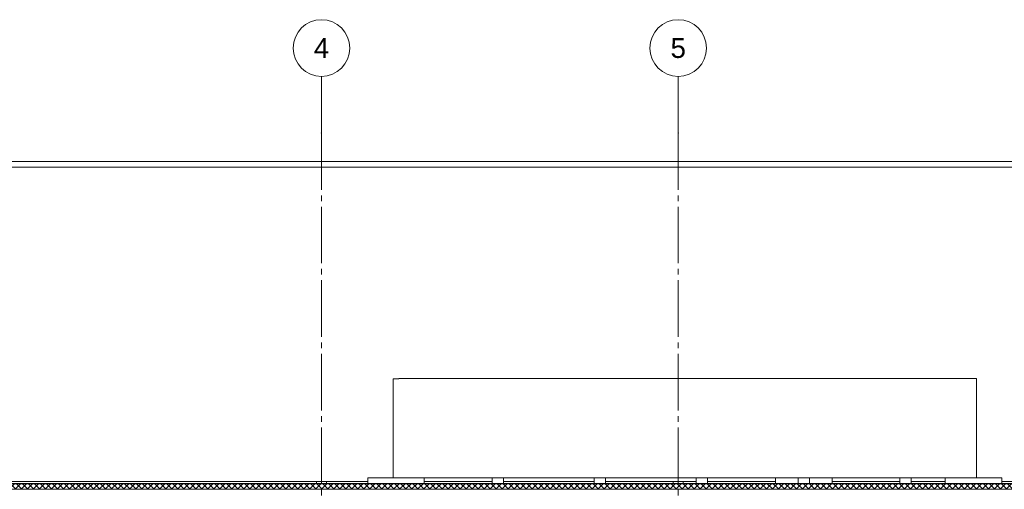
# Model space of a CAD drawing. Header units: millimetres. Extents: x -9479 to 359764, y -50700 to 13856.
# Tile 27 of 37: x 248064 to 265452, y -40238 to -31950. Entities that reach past the tile are written whole.
import ezdxf
from ezdxf.enums import TextEntityAlignment as Align

# ---------------------------------------------------------------- set-up
doc = ezdxf.new("R2010")
doc.units = ezdxf.units.MM
doc.header["$MEASUREMENT"] = 0
doc.linetypes.add('Streep-streepje', pattern=[1300, 1000, -100, 100, -100])
for name, color, linetype in [('23 Vloeren', 7, 'Continuous'), ('23 Vloeren Laagscheidingslijnen', 7, 'Continuous'), ('28 Draagconstructies', 7, 'Continuous'), ('New_21 Buitenwanden', 7, 'Continuous'), ('New_23 Vloeren', 7, 'Continuous'), ('New_23 Vloeren Doorsnede-arcering', 7, 'Continuous'), ('New_23 Vloeren Laagscheidingslijnen', 7, 'Continuous'), ('New_28 Draagconstructies', 7, 'Continuous'), ('Stramien', 7, 'Continuous')]:
    doc.layers.add(name, color=color, linetype=linetype)
doc.styles.add('GENERATED_STYLE_7', font='Arial.ttf')

# ---------------------------------------------------------------- blocks, each defined once
blk = doc.blocks.new('Section Element_306_3', base_point=(234415, -43200))
at = {"layer": '23 Vloeren Laagscheidingslijnen', "color": 1, "linetype": 'Continuous', "lineweight": 0, "flags": 128}
blk.add_lwpolyline([(276984, -40236), (268264, -40236), (237494, -40236)], dxfattribs=at)
blk = doc.blocks.new('Section Element_344_3', base_point=(234415, -43200))
at = {"layer": 'New_21 Buitenwanden', "color": 2, "linetype": 'Continuous', "lineweight": 0}
for p, q in [((234259, -40100), (254210, -40100)), ((255210, -40100), (256410, -40100)), ((256610, -40100), (258210, -40100)), ((258410, -40100), (260010, -40100)), ((260210, -40100), (261410, -40100)), ((262410, -40100), (263610, -40100)), ((263810, -40100), (264410, -40100)), ((265410, -40100), (278829, -40100))]:
    blk.add_line(p, q, dxfattribs=at)
blk = doc.blocks.new('Section Element_373_3', base_point=(234415, -43200))
at = {"layer": 'New_28 Draagconstructies', "color": 1, "linetype": 'Continuous', "lineweight": 0}
for p, q in [((278889, -34450), (234199, -34450)), ((278889, -34550), (234199, -34550))]:
    blk.add_line(p, q, dxfattribs=at)
blk = doc.blocks.new('Section Element_418_3', base_point=(234415, -43200))
at = {"layer": 'New_21 Buitenwanden', "color": 2, "linetype": 'Continuous', "lineweight": 0}
for p, q in [((254660, -38286), (254710, -38286)), ((254660, -40035), (254660, -38286)), ((254660, -40036), (254660, -40035)), ((254710, -40035), (254660, -40035))]:
    blk.add_line(p, q, dxfattribs=at)
blk = doc.blocks.new('Section Element_419_3', base_point=(234415, -43200))
at = {"layer": 'New_21 Buitenwanden', "color": 2, "linetype": 'Continuous', "lineweight": 0}
for p, q in [((264910, -38285), (264960, -38285)), ((264960, -38285), (264960, -40035)), ((264960, -40035), (264910, -40035)), ((264960, -40035), (264960, -40036))]:
    blk.add_line(p, q, dxfattribs=at)
blk = doc.blocks.new('Section Element_420_3', base_point=(234415, -43200))
at = {"layer": 'New_21 Buitenwanden', "color": 2, "linetype": 'Continuous', "lineweight": 0}
for p, q in [((254760, -38286), (254710, -38286)), ((254760, -38285), (254760, -38286)), ((264910, -38285), (254760, -38285)), ((264910, -40035), (254710, -40035))]:
    blk.add_line(p, q, dxfattribs=at)
blk = doc.blocks.new('Section Element_428_3', base_point=(234415, -43200))
at = {"layer": 'New_28 Draagconstructies', "color": 1, "linetype": 'Continuous', "lineweight": 0}
for p, q in [((264410, -40036), (265410, -40036)), ((264410, -40036), (264410, -40136)), ((264410, -40136), (265410, -40136)), ((265410, -40036), (265410, -40136))]:
    blk.add_line(p, q, dxfattribs=at)
blk = doc.blocks.new('Section Element_429_3', base_point=(234415, -43200))
at = {"layer": 'New_28 Draagconstructies', "color": 1, "linetype": 'Continuous', "lineweight": 0}
for p, q in [((258210, -40036), (258210, -40136)), ((258410, -40036), (258210, -40036)), ((258210, -40136), (258410, -40136)), ((258410, -40136), (258410, -40036))]:
    blk.add_line(p, q, dxfattribs=at)
blk = doc.blocks.new('Section Element_430_3', base_point=(234415, -43200))
at = {"layer": 'New_28 Draagconstructies', "color": 1, "linetype": 'Continuous', "lineweight": 0}
for p, q in [((260010, -40036), (260010, -40136)), ((260210, -40036), (260010, -40036)), ((260010, -40136), (260210, -40136)), ((260210, -40136), (260210, -40036))]:
    blk.add_line(p, q, dxfattribs=at)
blk = doc.blocks.new('Section Element_431_3', base_point=(234415, -43200))
at = {"layer": 'New_28 Draagconstructies', "color": 1, "linetype": 'Continuous', "lineweight": 0}
for p, q in [((255210, -40036), (254210, -40036)), ((254210, -40136), (254210, -40036)), ((255210, -40136), (254210, -40136)), ((255210, -40136), (255210, -40036))]:
    blk.add_line(p, q, dxfattribs=at)
blk = doc.blocks.new('Section Element_432_3', base_point=(234415, -43200))
at = {"layer": 'New_28 Draagconstructies', "color": 1, "linetype": 'Continuous', "lineweight": 0}
for p, q in [((256610, -40036), (256410, -40036)), ((256410, -40036), (256410, -40136)), ((256410, -40136), (256610, -40136)), ((256610, -40136), (256610, -40036))]:
    blk.add_line(p, q, dxfattribs=at)
blk = doc.blocks.new('Section Element_433_3', base_point=(234415, -43200))
at = {"layer": 'New_28 Draagconstructies', "color": 1, "linetype": 'Continuous', "lineweight": 0}
for p, q in [((254710, -40036), (254710, -40035)), ((254790, -40036), (254790, -40035))]:
    blk.add_line(p, q, dxfattribs=at)
blk = doc.blocks.new('Section Element_434_3', base_point=(234415, -43200))
at = {"layer": 'New_28 Draagconstructies', "color": 1, "linetype": 'Continuous', "lineweight": 0}
for p, q in [((256470, -40036), (256470, -40035)), ((256550, -40036), (256550, -40035))]:
    blk.add_line(p, q, dxfattribs=at)
blk = doc.blocks.new('Section Element_444_3', base_point=(234415, -43200))
at = {"layer": '28 Draagconstructies', "color": 1, "linetype": 'Continuous', "lineweight": 0}
for p, q in [((253304, -40139), (253304, -40100)), ((253484, -40139), (253484, -40100))]:
    blk.add_line(p, q, dxfattribs=at)
blk = doc.blocks.new('Section Element_445_3', base_point=(234415, -43200))
at = {"layer": '28 Draagconstructies', "color": 1, "linetype": 'Continuous', "lineweight": 0}
for p, q in [((259604, -40139), (259604, -40100)), ((259784, -40139), (259784, -40100))]:
    blk.add_line(p, q, dxfattribs=at)
blk = doc.blocks.new('*X518', base_point=(234415, -43200))
at = {"layer": 'New_23 Vloeren Doorsnede-arcering', "linetype": 'Continuous', "lineweight": 0, "true_color": 0x000000}
for points in [[(247915, -40141), (248065, -40141), (248065, -40139), (247915, -40139)], [(248215, -40141), (248365, -40141), (248365, -40139), (248215, -40139)], [(248515, -40141), (248665, -40141), (248665, -40139), (248515, -40139)], [(248815, -40141), (248965, -40141), (248965, -40139), (248815, -40139)], [(249115, -40141), (249265, -40141), (249265, -40139), (249115, -40139)], [(249415, -40141), (249565, -40141), (249565, -40139), (249415, -40139)], [(249715, -40141), (249865, -40141), (249865, -40139), (249715, -40139)], [(250015, -40141), (250165, -40141), (250165, -40139), (250015, -40139)], [(250315, -40141), (250465, -40141), (250465, -40139), (250315, -40139)], [(250615, -40141), (250765, -40141), (250765, -40139), (250615, -40139)], [(250915, -40141), (251065, -40141), (251065, -40139), (250915, -40139)], [(251215, -40141), (251365, -40141), (251365, -40139), (251215, -40139)], [(251515, -40141), (251665, -40141), (251665, -40139), (251515, -40139)], [(251815, -40141), (251965, -40141), (251965, -40139), (251815, -40139)], [(252115, -40141), (252265, -40141), (252265, -40139), (252115, -40139)], [(252415, -40141), (252565, -40141), (252565, -40139), (252415, -40139)], [(252715, -40141), (252865, -40141), (252865, -40139), (252715, -40139)], [(253015, -40141), (253165, -40141), (253165, -40139), (253015, -40139)], [(253315, -40141), (253465, -40141), (253465, -40139), (253315, -40139)], [(253615, -40141), (253765, -40141), (253765, -40139), (253615, -40139)], [(253915, -40141), (254065, -40141), (254065, -40139), (253915, -40139)], [(254215, -40141), (254365, -40141), (254365, -40139), (254215, -40139)], [(254515, -40141), (254665, -40141), (254665, -40139), (254515, -40139)], [(254815, -40141), (254965, -40141), (254965, -40139), (254815, -40139)], [(255115, -40141), (255265, -40141), (255265, -40139), (255115, -40139)], [(255415, -40141), (255565, -40141), (255565, -40139), (255415, -40139)], [(255715, -40141), (255865, -40141), (255865, -40139), (255715, -40139)], [(256015, -40141), (256165, -40141), (256165, -40139), (256015, -40139)], [(256315, -40141), (256465, -40141), (256465, -40139), (256315, -40139)], [(256615, -40141), (256765, -40141), (256765, -40139), (256615, -40139)], [(256915, -40141), (257065, -40141), (257065, -40139), (256915, -40139)], [(257215, -40141), (257365, -40141), (257365, -40139), (257215, -40139)], [(257515, -40141), (257665, -40141), (257665, -40139), (257515, -40139)], [(257815, -40141), (257965, -40141), (257965, -40139), (257815, -40139)], [(258115, -40141), (258265, -40141), (258265, -40139), (258115, -40139)], [(258415, -40141), (258565, -40141), (258565, -40139), (258415, -40139)], [(258715, -40141), (258865, -40141), (258865, -40139), (258715, -40139)], [(259015, -40141), (259165, -40141), (259165, -40139), (259015, -40139)], [(259315, -40141), (259465, -40141), (259465, -40139), (259315, -40139)], [(259615, -40141), (259765, -40141), (259765, -40139), (259615, -40139)], [(259915, -40141), (260065, -40141), (260065, -40139), (259915, -40139)], [(260215, -40141), (260365, -40141), (260365, -40139), (260215, -40139)], [(260515, -40141), (260665, -40141), (260665, -40139), (260515, -40139)], [(260815, -40141), (260965, -40141), (260965, -40139), (260815, -40139)], [(261115, -40141), (261265, -40141), (261265, -40139), (261115, -40139)], [(261415, -40141), (261565, -40141), (261565, -40139), (261415, -40139)], [(261715, -40141), (261865, -40141), (261865, -40139), (261715, -40139)], [(262015, -40141), (262165, -40141), (262165, -40139), (262015, -40139)], [(262315, -40141), (262465, -40141), (262465, -40139), (262315, -40139)], [(262615, -40141), (262765, -40141), (262765, -40139), (262615, -40139)], [(262915, -40141), (263065, -40141), (263065, -40139), (262915, -40139)], [(263215, -40141), (263365, -40141), (263365, -40139), (263215, -40139)], [(263515, -40141), (263665, -40141), (263665, -40139), (263515, -40139)], [(263815, -40141), (263965, -40141), (263965, -40139), (263815, -40139)], [(264115, -40141), (264265, -40141), (264265, -40139), (264115, -40139)], [(264415, -40141), (264565, -40141), (264565, -40139), (264415, -40139)], [(264715, -40141), (264865, -40141), (264865, -40139), (264715, -40139)], [(265015, -40141), (265165, -40141), (265165, -40139), (265015, -40139)], [(265315, -40141), (265465, -40141), (265465, -40139), (265315, -40139)]]:
    blk.add_hatch(color=18, dxfattribs=at).paths.add_polyline_path(points)
blk = doc.blocks.new('Section Element_448_3', base_point=(234415, -43200))
at = {"layer": 'New_23 Vloeren Doorsnede-arcering', "linetype": 'Continuous', "lineweight": 0, "true_color": 0x000000}
h = blk.add_hatch(dxfattribs=at)
h.set_pattern_fill('Isolatie_ruit_0003', color=18, style=0, pattern_type=2)
h.set_pattern_definition([(45, (234415.105, -43200), (-53.03301, 53.03301), []), (135, (234415.105, -43200), (53.03301, 53.03301), [])])
h.paths.add_polyline_path([(237494, -40141), (237494, -40236), (268264, -40236), (268264, -40141)])
at = {"layer": 'New_23 Vloeren', "color": 1, "linetype": 'Continuous', "lineweight": 0, "flags": 128}
blk.add_lwpolyline([(276984, -40139), (268264, -40139), (237494, -40139)], dxfattribs=at)
at = {"layer": 'New_23 Vloeren Laagscheidingslijnen', "color": 1, "linetype": 'Continuous', "lineweight": 0, "flags": 128}
blk.add_lwpolyline([(276984, -40141), (268264, -40141), (237494, -40141)], dxfattribs=at)
at = {"layer": 'New_23 Vloeren', "lineweight": 0}
blk.add_blockref('*X518', (234415, -43200), dxfattribs=at)
blk = doc.blocks.new('Section Element_459_3', base_point=(234415, -43200))
at = {"layer": 'New_28 Draagconstructies', "color": 1, "linetype": 'Continuous', "lineweight": 0}
for p, q in [((261410, -40036), (261810, -40036)), ((261410, -40036), (261410, -40136)), ((261410, -40136), (261810, -40136)), ((262010, -40036), (262410, -40036)), ((262010, -40136), (262410, -40136)), ((262410, -40036), (262410, -40136))]:
    blk.add_line(p, q, dxfattribs=at)
blk = doc.blocks.new('Section Element_462_3', base_point=(234415, -43200))
at = {"layer": 'New_28 Draagconstructies', "color": 1, "linetype": 'Continuous', "lineweight": 0}
for p, q in [((261810, -40036), (261810, -40136)), ((262010, -40036), (261810, -40036)), ((261810, -40136), (262010, -40136)), ((262010, -40136), (262010, -40036))]:
    blk.add_line(p, q, dxfattribs=at)
blk = doc.blocks.new('Section Element_463_3', base_point=(234415, -43200))
at = {"layer": 'New_28 Draagconstructies', "color": 1, "linetype": 'Continuous', "lineweight": 0}
for p, q in [((263610, -40036), (263610, -40136)), ((263810, -40036), (263610, -40036)), ((263610, -40136), (263810, -40136)), ((263810, -40136), (263810, -40036))]:
    blk.add_line(p, q, dxfattribs=at)
blk = doc.blocks.new('Section Element_464_3', base_point=(234415, -43200))
at = {"layer": 'New_28 Draagconstructies', "color": 1, "linetype": 'Continuous', "lineweight": 0}
for p, q in [((258270, -40036), (258270, -40035)), ((258350, -40036), (258350, -40035))]:
    blk.add_line(p, q, dxfattribs=at)
blk = doc.blocks.new('Section Element_465_3', base_point=(234415, -43200))
at = {"layer": 'New_28 Draagconstructies', "color": 1, "linetype": 'Continuous', "lineweight": 0}
for p, q in [((260070, -40036), (260070, -40035)), ((260150, -40036), (260150, -40035))]:
    blk.add_line(p, q, dxfattribs=at)
blk = doc.blocks.new('Section Element_466_3', base_point=(234415, -43200))
at = {"layer": 'New_28 Draagconstructies', "color": 1, "linetype": 'Continuous', "lineweight": 0}
for p, q in [((261870, -40036), (261870, -40035)), ((261950, -40036), (261950, -40035))]:
    blk.add_line(p, q, dxfattribs=at)
blk = doc.blocks.new('Section Element_467_3', base_point=(234415, -43200))
at = {"layer": 'New_28 Draagconstructies', "color": 1, "linetype": 'Continuous', "lineweight": 0}
for p, q in [((263670, -40036), (263670, -40035)), ((263750, -40036), (263750, -40035))]:
    blk.add_line(p, q, dxfattribs=at)
blk = doc.blocks.new('Section Element_468_3', base_point=(234415, -43200))
at = {"layer": 'New_28 Draagconstructies', "color": 1, "linetype": 'Continuous', "lineweight": 0}
for p, q in [((264830, -40036), (264830, -40035)), ((264910, -40036), (264910, -40035))]:
    blk.add_line(p, q, dxfattribs=at)
blk = doc.blocks.new('Standard grid marker[27]_3', base_point=(253394, -32950))
at = {"layer": 'Stramien', "color": 9, "linetype": 'Streep-streepje', "lineweight": 0}
for p, q in [((253394, -33950), (253394, -32950)), ((253394, -33950), (253394, -48700)), ((253394, -48700), (253394, -49700))]:
    blk.add_line(p, q, dxfattribs=at)
at = {"layer": 'Stramien', "color": 2, "linetype": 'Continuous', "lineweight": 0, "flags": 128}
for points in [[(253394, -32950, 1), (253394, -31950, 1)], [(253394, -50700, 1), (253394, -49700, 1)]]:
    blk.add_lwpolyline(points, format="xyb", close=True, dxfattribs=at)
at = {"layer": 'Stramien', "color": 9, "linetype": 'Streep-streepje', "lineweight": 0}
for p in [(253394, -33950), (253394, -33950), (253394, -48700), (253394, -48700)]:
    blk.add_point(p, dxfattribs=at)
at = {"layer": 'Stramien', "color": 2, "lineweight": 0, "style": 'GENERATED_STYLE_7'}
for tag, p in [('AC_MarkerText_1_0', (253394, -32275)), ('AC_MarkerText_1_1', (253394, -50025))]:
    blk.add_attdef(tag, text='', height=350, rotation=360, dxfattribs=at).set_placement(p, align=Align.TOP_CENTER)
blk = doc.blocks.new('Standard grid marker[28]_3', base_point=(259694, -32950))
at = {"layer": 'Stramien', "color": 9, "linetype": 'Streep-streepje', "lineweight": 0}
for p, q in [((259694, -33950), (259694, -32950)), ((259694, -33950), (259694, -48700)), ((259694, -48700), (259694, -49700))]:
    blk.add_line(p, q, dxfattribs=at)
at = {"layer": 'Stramien', "color": 2, "linetype": 'Continuous', "lineweight": 0, "flags": 128}
for points in [[(259694, -32950, 1), (259694, -31950, 1)], [(259694, -50700, 1), (259694, -49700, 1)]]:
    blk.add_lwpolyline(points, format="xyb", close=True, dxfattribs=at)
at = {"layer": 'Stramien', "color": 9, "linetype": 'Streep-streepje', "lineweight": 0}
for p in [(259694, -33950), (259694, -33950), (259694, -48700), (259694, -48700)]:
    blk.add_point(p, dxfattribs=at)
at = {"layer": 'Stramien', "color": 2, "lineweight": 0, "style": 'GENERATED_STYLE_7'}
for tag, p in [('AC_MarkerText_1_0', (259694, -32275)), ('AC_MarkerText_1_1', (259694, -50025))]:
    blk.add_attdef(tag, text='', height=350, rotation=360, dxfattribs=at).set_placement(p, align=Align.TOP_CENTER)

msp = doc.modelspace()

# ---------------------------------------------------------------- block references
at = {"layer": '23 Vloeren', "lineweight": 0}
msp.add_blockref('Section Element_306_3', (234415, -43200), dxfattribs=at)
at = {"layer": '28 Draagconstructies', "lineweight": 0}
for name in ['Section Element_444_3', 'Section Element_445_3']:
    msp.add_blockref(name, (234415, -43200), dxfattribs=at)
at = {"layer": 'New_21 Buitenwanden', "lineweight": 0}
for name in ['Section Element_418_3', 'Section Element_420_3', 'Section Element_419_3', 'Section Element_344_3']:
    msp.add_blockref(name, (234415, -43200), dxfattribs=at)
at = {"layer": 'New_23 Vloeren', "lineweight": 0}
msp.add_blockref('Section Element_448_3', (234415, -43200), dxfattribs=at)
at = {"layer": 'New_28 Draagconstructies', "lineweight": 0}
for name in ['Section Element_373_3', 'Section Element_431_3', 'Section Element_433_3', 'Section Element_432_3', 'Section Element_434_3', 'Section Element_429_3', 'Section Element_464_3', 'Section Element_430_3', 'Section Element_465_3', 'Section Element_459_3', 'Section Element_462_3', 'Section Element_466_3', 'Section Element_463_3', 'Section Element_467_3', 'Section Element_428_3', 'Section Element_468_3']:
    msp.add_blockref(name, (234415, -43200), dxfattribs=at)
at = {"layer": 'Stramien', "color": 1, "linetype": 'Continuous', "lineweight": 0}
ref = msp.add_blockref('Standard grid marker[27]_3', (253394, -32950), dxfattribs=at)
ref.add_attrib('AC_MarkerText_1', '4', dxfattribs={"color": 2, "lineweight": 0, "height": 350, "rotation": 360, "style": 'GENERATED_STYLE_7'}).set_placement((253394, -32275), align=Align.TOP_CENTER)
ref.add_attrib('AC_MarkerText_1_1', '4', dxfattribs={"color": 2, "lineweight": 0, "height": 350, "rotation": 360, "style": 'GENERATED_STYLE_7'}).set_placement((253394, -50025), align=Align.TOP_CENTER)
ref = msp.add_blockref('Standard grid marker[28]_3', (259694, -32950), dxfattribs=at)
ref.add_attrib('AC_MarkerText_1', '5', dxfattribs={"color": 2, "lineweight": 0, "height": 350, "rotation": 360, "style": 'GENERATED_STYLE_7'}).set_placement((259694, -32275), align=Align.TOP_CENTER)
ref.add_attrib('AC_MarkerText_1_1', '5', dxfattribs={"color": 2, "lineweight": 0, "height": 350, "rotation": 360, "style": 'GENERATED_STYLE_7'}).set_placement((259694, -50025), align=Align.TOP_CENTER)

doc.saveas('drawing.dxf')
